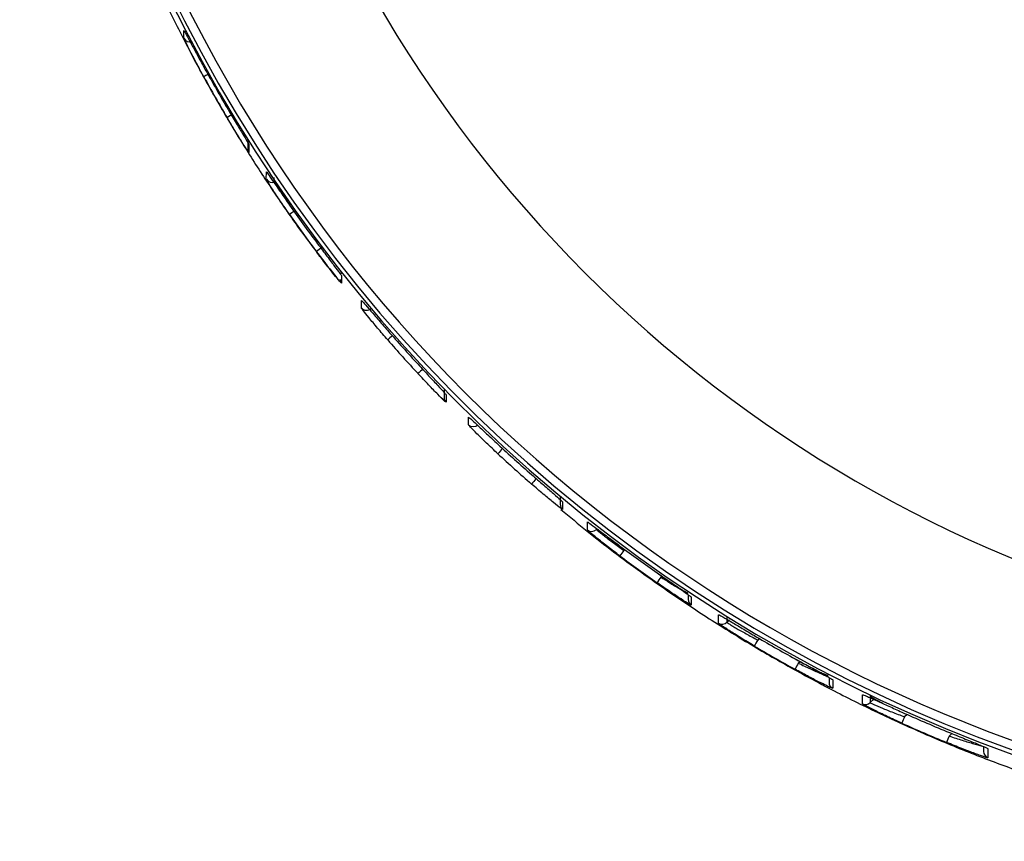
# Model space of a CAD drawing. Header units: millimetres. Extents: x -138 to 65, y -427 to -15.
# Tile 1 of 6: x -68 to -24, y -314 to -278. Entities that reach past the tile are written whole.
import ezdxf

# ---------------------------------------------------------------- set-up
doc = ezdxf.new("R2010")
doc.units = ezdxf.units.MM

msp = doc.modelspace()

# ---------------------------------------------------------------- linework, layer by layer
at = {"color": 7, "linetype": 'Continuous', "lineweight": 25}
for p, q in [((-60.934, -278.371), (-60.933, -278.024)), ((-58.098, -282.931), (-58.099, -283.278)), ((-58.052, -283.091), (-58.053, -283.438)), ((-57.275, -284.636), (-57.274, -284.3)), ((-53.986, -288.777), (-53.938, -288.831)), ((-53.94, -288.917), (-53.941, -289.253)), ((-53.054, -290.349), (-53.053, -290.018)), ((-49.476, -294.376), (-49.347, -294.509)), ((-49.375, -293.997), (-49.376, -294.329)), ((-49.29, -294.208), (-49.29, -294.539)), ((-48.297, -295.54), (-48.296, -295.203)), ((-46.78, -296.6), (-46.784, -296.604)), ((-44.219, -298.74), (-44.22, -299.078)), ((-44.11, -298.972), (-44.111, -299.31)), ((-43.011, -300.216), (-43.01, -299.862)), ((-41.352, -301.09), (-41.386, -301.123)), ((-39.745, -302.312), (-39.702, -302.269)), ((-38.529, -303.097), (-38.529, -303.307)), ((-38.394, -303.203), (-38.395, -303.558)), ((-37.185, -304.363), (-37.184, -303.984)), ((-36.813, -304.109), (-36.814, -304.322)), ((-36.814, -304.322), (-36.699, -304.208)), ((-35.375, -305.041), (-35.444, -305.11)), ((-33.642, -306.138), (-33.564, -306.06)), ((-32.278, -306.773), (-32.278, -306.986)), ((-32.114, -306.875), (-32.115, -307.254)), ((-30.788, -307.945), (-30.787, -307.537)), ((-30.444, -307.595), (-30.445, -307.888)), ((-30.445, -307.888), (-30.271, -307.715)), ((-29.043, -308.311), (-29.043, -308.311)), ((-28.812, -308.415), (-28.921, -308.523)), ((-26.942, -309.375), (-26.827, -309.261)), ((-25.414, -309.841), (-25.414, -310.06)), ((-25.219, -309.934), (-25.22, -310.342))]:
    msp.add_line(p, q, dxfattribs=at)
for centre, radius, start, end in [((-1.75, -247.572), 66.481, 94.66522, 269.85604), ((-1.75, -247.513), 66.349, 93.84576, 269.85594), ((-1.749, -247.502), 65.979, 89.83058, 269.85542), ((-1.748, -247.455), 58.484, 89.83045, 269.85555), ((-60.667, -278.234), 0.3, 207.1153, 284.841), ((-1.759, -247.689), 66.477, 208.73828, 210.53247), ((-58.854, -281.919), 2.191, 117.5786, 123.0571), ((-1.76, -248.12), 66.477, 208.73828, 210.53247), ((-56.936, -284.992), 3.735, 119.5565, 123.9079), ((-57.799, -283.279), 0.3, 179.8512, 212.1359), ((-57.024, -284.471), 0.3, 213.3791, 295.9414), ((-54.593, -288.243), 2.625, 123.6262, 128.9152), ((-1.755, -247.686), 66.483, 214.95993, 216.71278), ((-1.756, -248.105), 66.483, 214.95993, 216.71278), ((-52.342, -291.099), 4.232, 125.6927, 129.8125), ((-53.706, -289.067), 0.3, 179.8516, 218.2851), ((-52.822, -290.158), 0.3, 219.5061, 313.1755), ((-48.949, -294.811), 4.221, 130.279, 134.0069), ((-1.75, -247.682), 66.488, 221.06508, 222.79844), ((-1.751, -248.098), 66.488, 221.06508, 222.79844), ((-47.209, -296.527), 4.656, 131.8705, 135.6218), ((-49.076, -294.33), 0.3, 179.8521, 224.3586), ((-48.087, -295.326), 0.3, 225.571, 314.8325), ((-1.746, -247.678), 66.494, 227.12694, 228.86056), ((-43.139, -300.091), 5.044, 136.2701, 139.7364), ((-1.747, -248.1), 66.494, 227.12694, 228.86056), ((-41.41, -301.439), 5.226, 138.0333, 141.3806), ((-43.92, -299.079), 0.3, 179.8522, 230.4269), ((-42.825, -299.981), 0.3, 231.644, 314.8323), ((-1.743, -247.674), 66.5, 233.21418, 234.96784), ((-36.813, -304.636), 5.766, 142.4641, 145.501), ((-1.744, -248.112), 66.5, 233.21418, 234.96784), ((-34.855, -305.832), 6.025, 144.2498, 147.1574), ((-38.229, -303.308), 0.3, 179.8528, 236.5581), ((-37.025, -304.109), 0.3, 237.7948, 314.8321), ((-29.612, -308.647), 6.821, 148.7636, 151.3342), ((-1.74, -247.669), 66.505, 239.39815, 241.19382), ((-1.741, -248.133), 66.505, 239.39815, 241.19382), ((-27.354, -309.682), 7.217, 150.5941, 153.0242), ((-31.978, -306.987), 0.3, 179.8537, 242.8288), ((-30.657, -307.676), 0.3, 244.1021, 314.8322), ((-1.738, -247.665), 66.51, 245.761, 247.62563), ((-21.199, -312.082), 8.503, 155.2518, 157.316), ((-1.739, -248.157), 66.51, 245.761, 247.62563), ((-18.478, -312.941), 9.185, 157.1541, 159.0657), ((-25.114, -310.061), 0.3, 179.8547, 249.3314)]:
    msp.add_arc(centre, radius, start, end, dxfattribs=at)
for points, knots in [([(-67.625, -257.046), (-67.594, -257.327), (-67.496, -258.222), (-67.23, -259.742), (-66.874, -261.637), (-66.437, -263.594), (-65.946, -265.524), (-65.39, -267.458), (-64.813, -269.262), (-64.147, -271.155), (-63.38, -273.144), (-62.574, -275.033), (-61.733, -276.852), (-60.932, -278.468), (-59.996, -280.225), (-59.041, -281.896), (-58.005, -283.592), (-56.94, -285.222), (-55.671, -287.065), (-54.708, -288.295), (-54.142, -289.018)], [0, 0, 0, 0, 0.024091, 0.076687, 0.131517, 0.188587, 0.247898, 0.301705, 0.360661, 0.409878, 0.473497, 0.543128, 0.585647, 0.645034, 0.697498, 0.755856, 0.809443, 0.86718, 0.921914, 1, 1, 1, 1]), ([(-60.933, -278.024), (-60.916, -278.051), (-60.881, -278.107), (-60.642, -278.556), (-60.353, -279.093), (-60.15, -279.465), (-60.048, -279.651)], [0, 0, 0, 0, 0.279835, 0.559331, 0.779532, 1, 1, 1, 1]), ([(-60.049, -280.083), (-60.165, -279.87), (-60.396, -279.444), (-60.639, -278.973), (-60.788, -278.68), (-60.87, -278.512), (-60.924, -278.399), (-60.931, -278.38), (-60.934, -278.371)], [0, 0, 0, 0, 0.250012, 0.499153, 0.624925, 0.74947, 0.875021, 1, 1, 1, 1]), ([(-59.019, -281.461), (-58.896, -281.668), (-58.651, -282.081), (-58.328, -282.618), (-58.143, -282.926), (-58.063, -283.065), (-58.056, -283.082), (-58.052, -283.091)], [0, 0, 0, 0, 0.250349, 0.499755, 0.749122, 0.874686, 1, 1, 1, 1]), ([(-58.053, -283.438), (-58.072, -283.413), (-58.111, -283.364), (-58.379, -282.947), (-58.697, -282.435), (-58.912, -282.073), (-59.02, -281.892)], [0, 0, 0, 0, 0.279954, 0.559429, 0.779608, 1, 1, 1, 1]), ([(-57.274, -284.3), (-57.27, -284.303), (-57.262, -284.31), (-57.181, -284.423), (-56.99, -284.698), (-56.648, -285.196), (-56.376, -285.585), (-56.241, -285.78)], [0, 0, 0, 0, 0.126149, 0.251404, 0.500719, 0.750246, 1, 1, 1, 1]), ([(-56.242, -286.2), (-56.378, -286.003), (-56.65, -285.611), (-56.992, -285.094), (-57.182, -284.796), (-57.264, -284.661), (-57.271, -284.644), (-57.275, -284.636)], [0, 0, 0, 0, 0.250305, 0.499701, 0.749113, 0.874681, 1, 1, 1, 1]), ([(-56.941, -284.56), (-56.942, -284.577), (-56.948, -284.629), (-56.888, -284.762), (-56.757, -284.996), (-56.533, -285.343), (-56.341, -285.626), (-56.236, -285.779)], [0, 0, 0, 0, 0.078159, 0.24536, 0.454059, 0.704852, 1, 1, 1, 1]), ([(-55.05, -287.429), (-54.907, -287.62), (-54.622, -288.001), (-54.254, -288.488), (-53.992, -288.835), (-53.958, -288.89), (-53.94, -288.917)], [0, 0, 0, 0, 0.250619, 0.50031, 0.750053, 1, 1, 1, 1]), ([(-53.941, -289.253), (-53.959, -289.237), (-53.993, -289.204), (-54.256, -288.883), (-54.624, -288.416), (-54.909, -288.038), (-55.051, -287.849)], [0, 0, 0, 0, 0.250504, 0.500149, 0.749949, 1, 1, 1, 1]), ([(-51.881, -291.775), (-52.036, -291.595), (-52.346, -291.235), (-52.732, -290.768), (-53.001, -290.43), (-53.036, -290.376), (-53.054, -290.349)], [0, 0, 0, 0, 0.250588, 0.500275, 0.750039, 1, 1, 1, 1]), ([(-53.053, -290.018), (-53.035, -290.034), (-53, -290.065), (-52.73, -290.376), (-52.345, -290.824), (-52.035, -291.181), (-51.88, -291.359)], [0, 0, 0, 0, 0.250516, 0.500168, 0.749972, 1, 1, 1, 1]), ([(-50.536, -292.856), (-50.374, -293.03), (-50.052, -293.377), (-49.639, -293.818), (-49.347, -294.133), (-49.309, -294.183), (-49.29, -294.208)], [0, 0, 0, 0, 0.250582, 0.50026, 0.750025, 1, 1, 1, 1]), ([(-49.29, -294.539), (-49.31, -294.525), (-49.348, -294.497), (-49.641, -294.21), (-50.054, -293.788), (-50.376, -293.443), (-50.537, -293.271)], [0, 0, 0, 0, 0.250534, 0.50019, 0.74998, 1, 1, 1, 1]), ([(-48.296, -295.203), (-48.276, -295.216), (-48.237, -295.244), (-47.936, -295.523), (-47.505, -295.927), (-47.16, -296.248), (-46.987, -296.409)], [0, 0, 0, 0, 0.250533, 0.50019, 0.74998, 1, 1, 1, 1]), ([(-46.988, -296.831), (-47.161, -296.668), (-47.507, -296.344), (-47.938, -295.921), (-48.238, -295.614), (-48.277, -295.565), (-48.297, -295.54)], [0, 0, 0, 0, 0.250582, 0.500261, 0.750026, 1, 1, 1, 1]), ([(-45.492, -297.755), (-45.313, -297.912), (-44.955, -298.223), (-44.498, -298.62), (-44.174, -298.903), (-44.131, -298.949), (-44.11, -298.972)], [0, 0, 0, 0, 0.2505892, 0.5002773, 0.7500404, 1, 1, 1, 1]), ([(-44.111, -299.31), (-44.132, -299.298), (-44.175, -299.274), (-44.499, -299.018), (-44.957, -298.641), (-45.315, -298.332), (-45.493, -298.177)], [0, 0, 0, 0, 0.250514, 0.500166, 0.749971, 1, 1, 1, 1]), ([(-44.187, -299.302), (-43.8, -299.627), (-42.654, -300.59), (-40.656, -302.088), (-38.711, -303.438), (-37.221, -304.403), (-36.243, -305.012), (-35.278, -305.59), (-34.309, -306.149), (-33.282, -306.719), (-31.879, -307.465), (-30.136, -308.332), (-28.064, -309.276), (-25.996, -310.134), (-23.906, -310.921), (-21.798, -311.633), (-19.727, -312.262), (-18.35, -312.617), (-17.704, -312.783)], [0, 0, 0, 0, 0.050238, 0.148963, 0.248902, 0.286805, 0.326635, 0.364301, 0.399501, 0.43878, 0.482138, 0.558954, 0.63414, 0.710652, 0.783544, 0.858011, 0.933435, 1, 1, 1, 1]), ([(-43.01, -299.862), (-43.005, -299.863), (-42.993, -299.866), (-42.88, -299.946), (-42.613, -300.144), (-42.133, -300.506), (-41.754, -300.79), (-41.564, -300.932)], [0, 0, 0, 0, 0.126162, 0.251437, 0.50077, 0.750259, 1, 1, 1, 1]), ([(-41.566, -301.371), (-41.756, -301.227), (-42.135, -300.94), (-42.612, -300.561), (-42.946, -300.285), (-42.989, -300.239), (-43.011, -300.216)], [0, 0, 0, 0, 0.250621, 0.500313, 0.750055, 1, 1, 1, 1]), ([(-42.613, -300.194), (-42.596, -300.212), (-42.57, -300.238), (-42.415, -300.362), (-42.212, -300.52), (-41.87, -300.779), (-41.547, -301.008), (-41.386, -301.123)], [0, 0, 0, 0, 0.246535, 0.372629, 0.500329, 0.749699, 1, 1, 1, 1]), ([(-39.916, -302.126), (-39.72, -302.263), (-39.329, -302.536), (-38.821, -302.889), (-38.535, -303.091), (-38.411, -303.184), (-38.4, -303.197), (-38.394, -303.203)], [0, 0, 0, 0, 0.2503065, 0.4997035, 0.7491136, 0.8746857, 1, 1, 1, 1]), ([(-39.913, -302.122), (-39.797, -302.203), (-39.572, -302.361), (-39.261, -302.574), (-39.003, -302.749), (-38.802, -302.882), (-38.665, -302.961), (-38.58, -303.008), (-38.569, -302.989), (-38.565, -302.983)], [0, 0, 0, 0, 0.1823742, 0.3536955, 0.5146632, 0.6645706, 0.8033704, 0.9308617, 1, 1, 1, 1]), ([(-38.395, -303.558), (-38.401, -303.557), (-38.413, -303.555), (-38.537, -303.484), (-38.824, -303.304), (-39.331, -302.971), (-39.722, -302.7), (-39.917, -302.564)], [0, 0, 0, 0, 0.126148, 0.251402, 0.500716, 0.750244, 1, 1, 1, 1]), ([(-39.745, -302.312), (-39.716, -302.331), (-39.549, -302.439), (-39.22, -302.647), (-38.801, -302.901), (-38.63, -302.998), (-38.544, -303.046)], [0, 0, 0, 0, 0.058818, 0.334222, 0.667266, 1, 1, 1, 1]), ([(-37.184, -303.984), (-37.153, -303.997), (-37.092, -304.024), (-36.66, -304.279), (-36.139, -304.589), (-35.777, -304.804), (-35.595, -304.912)], [0, 0, 0, 0, 0.2799507, 0.5594257, 0.7796066, 1, 1, 1, 1]), ([(-35.597, -305.375), (-35.803, -305.252), (-36.215, -305.005), (-36.655, -304.726), (-36.922, -304.552), (-37.071, -304.452), (-37.168, -304.383), (-37.179, -304.37), (-37.185, -304.363)], [0, 0, 0, 0, 0.250031, 0.499121, 0.62462, 0.749443, 0.874851, 1, 1, 1, 1]), ([(-36.814, -304.322), (-36.809, -304.327), (-36.799, -304.337), (-36.718, -304.39), (-36.59, -304.469), (-36.358, -304.607), (-35.975, -304.825), (-35.621, -305.015), (-35.444, -305.11)], [0, 0, 0, 0, 0.1209247, 0.2444836, 0.3710079, 0.5008061, 0.7499221, 1, 1, 1, 1]), ([(-33.785, -305.944), (-33.573, -306.061), (-33.148, -306.294), (-32.685, -306.546), (-32.4, -306.703), (-32.239, -306.794), (-32.134, -306.856), (-32.121, -306.868), (-32.114, -306.875)], [0, 0, 0, 0, 0.250011, 0.499156, 0.624944, 0.749472, 0.875029, 1, 1, 1, 1]), ([(-33.782, -305.941), (-33.657, -306.01), (-33.412, -306.144), (-33.075, -306.325), (-32.793, -306.474), (-32.572, -306.585), (-32.424, -306.648), (-32.334, -306.683), (-32.323, -306.661), (-32.32, -306.655)], [0, 0, 0, 0, 0.185891, 0.360736, 0.524717, 0.677064, 0.817996, 0.946955, 1, 1, 1, 1]), ([(-33.642, -306.138), (-33.459, -306.225), (-33.093, -306.399), (-32.689, -306.577), (-32.438, -306.684), (-32.351, -306.719), (-32.309, -306.736)], [0, 0, 0, 0, 0.3331498, 0.6659672, 0.8388765, 1, 1, 1, 1]), ([(-32.115, -307.254), (-32.149, -307.243), (-32.217, -307.221), (-32.681, -306.994), (-33.226, -306.712), (-33.6, -306.509), (-33.786, -306.408)], [0, 0, 0, 0, 0.2798293, 0.5593256, 0.7795307, 1, 1, 1, 1]), ([(-30.787, -307.537), (-30.751, -307.548), (-30.681, -307.57), (-30.198, -307.788), (-29.63, -308.046), (-29.239, -308.223), (-29.043, -308.311)], [0, 0, 0, 0, 0.279826, 0.559323, 0.779515, 1, 1, 1, 1]), ([(-30.451, -307.579), (-30.449, -307.587), (-30.44, -307.614), (-30.364, -307.664), (-30.201, -307.757), (-30.04, -307.838), (-29.922, -307.894), (-29.912, -307.899)], [0, 0, 0, 0, 0.088702, 0.314741, 0.60614, 0.969791, 1, 1, 1, 1]), ([(-30.445, -307.888), (-30.439, -307.893), (-30.427, -307.903), (-30.331, -307.949), (-30.183, -308.016), (-29.922, -308.128), (-29.498, -308.303), (-29.114, -308.449), (-28.921, -308.523)], [0, 0, 0, 0, 0.124119, 0.250425, 0.37233, 0.500652, 0.749891, 1, 1, 1, 1]), ([(-29.044, -308.803), (-29.267, -308.701), (-29.711, -308.499), (-30.194, -308.263), (-30.491, -308.113), (-30.658, -308.025), (-30.768, -307.964), (-30.781, -307.952), (-30.788, -307.945)], [0, 0, 0, 0, 0.250026, 0.49921, 0.625078, 0.749494, 0.875047, 1, 1, 1, 1]), ([(-27.055, -309.168), (-26.826, -309.261), (-26.369, -309.449), (-25.861, -309.655), (-25.543, -309.786), (-25.362, -309.863), (-25.241, -309.917), (-25.227, -309.928), (-25.219, -309.934)], [0, 0, 0, 0, 0.249918, 0.499227, 0.625556, 0.749538, 0.875341, 1, 1, 1, 1]), ([(-25.22, -310.342), (-25.228, -310.342), (-25.243, -310.342), (-25.364, -310.304), (-25.545, -310.243), (-25.863, -310.128), (-26.371, -309.937), (-26.828, -309.752), (-27.056, -309.659)], [0, 0, 0, 0, 0.1261897, 0.250901, 0.3748328, 0.5011636, 0.7504414, 1, 1, 1, 1]), ([(-26.942, -309.375), (-26.743, -309.44), (-26.346, -309.57), (-25.9, -309.702), (-25.615, -309.783), (-25.514, -309.808), (-25.465, -309.821)], [0, 0, 0, 0, 0.333206, 0.666017, 0.839796, 1, 1, 1, 1])]:
    msp.add_open_spline(points, degree=3, knots=knots, dxfattribs=at)

doc.saveas('drawing.dxf')
